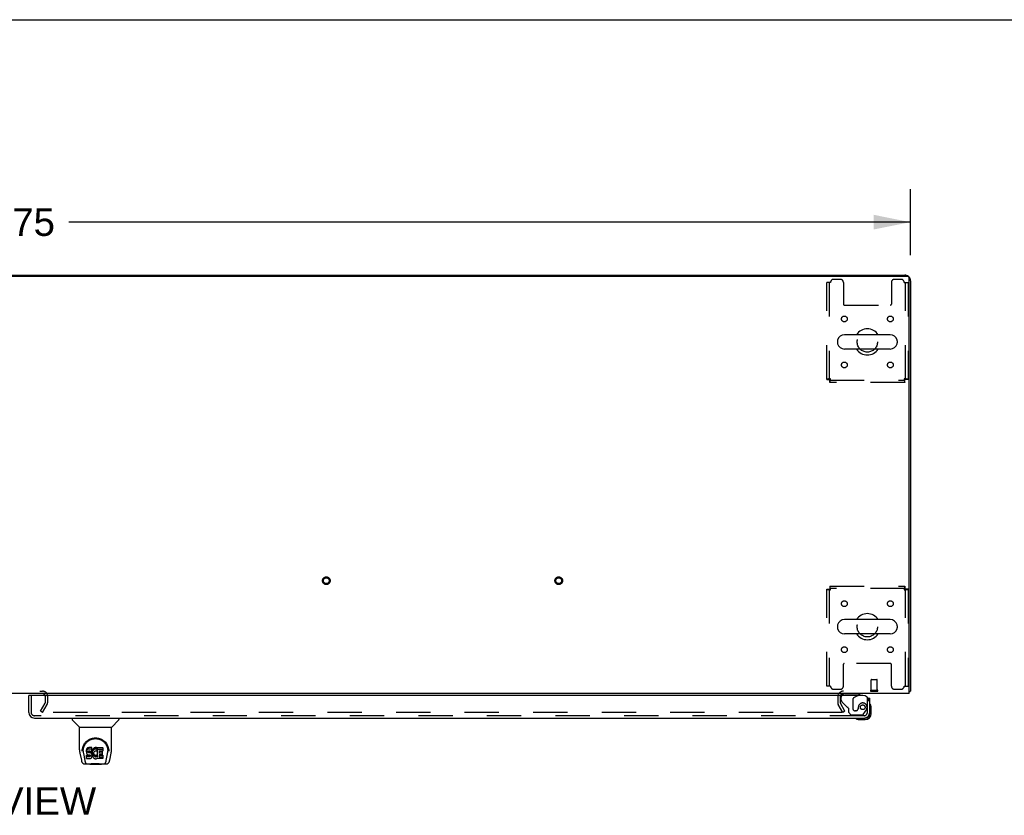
# Model space of a CAD drawing. Header units: inches. Extents: x 0 to 268, y 0 to 174.
# Tile 21 of 30: x 92 to 134, y 139 to 174. Entities that reach past the tile are written whole.
import ezdxf

# ---------------------------------------------------------------- set-up
doc = ezdxf.new("R2010")
doc.units = ezdxf.units.IN
doc.header["$LTSCALE"] = 14.749625
doc.header["$MEASUREMENT"] = 0
doc.linetypes.add('HIDDEN', pattern=[0.2, 0.1, -0.1])
doc.layers.get('0').update_dxf_attribs({"linetype": 'CONTINUOUS'})
for name, color, linetype in [('DEFAULT_2', 8, 'HIDDEN'), ('DIMENSIONS', 7, 'CONTINUOUS'), ('RIGHTHAND_DOOR_ASSEMBLY', 7, 'CONTINUOUS')]:
    doc.layers.add(name, color=color, linetype=linetype)
doc.styles.get("Standard").update_dxf_attribs({"font": 'arial.ttf'})
doc.dimstyles.new('DIMSTYLE_1', dxfattribs={"dimtxt": 1.183125, "dimasz": 1.5775, "dimexe": 0.09, "dimexo": 0.07, "dimgap": 0.0375, "dimtad": 0, "dimtih": 1, "dimtoh": 1, "dimzin": 4, "dimdsep": 46, "dimtxsty": 'Standard', "dimblk": '_FILLED', "dimblk1": '_FILLED', "dimblk2": '_FILLED', "dimcen": 0.09, "dimadec": 3, "dimazin": 1, "dimtfac": 1, "dimtdec": 3, "dimtofl": 0, "dimtmove": 0, "dimatfit": 3, "dimldrblk": '_FILLED', "dimfxl": 0, "dimtolj": 1, "dimtzin": 4, "dimarcsym": 0})

# ---------------------------------------------------------------- blocks, each defined once
blk = doc.blocks.new('_FILLED')
at = {"color": 0, "linetype": 'ByBlock'}
blk.add_solid([(0, 0), (-1, 0.2), (-1, -0.2)], dxfattribs=at)
blk = doc.blocks.new('*D1')
at = {"layer": 'DIMENSIONS', "color": 2, "linetype": 'Continuous'}
for p, q in [((52.299, 163.397), (52.299, 166.236)), ((130.049, 163.397), (130.049, 166.236)), ((52.299, 164.816), (88.516, 164.816)), ((130.049, 164.816), (93.833, 164.816))]:
    blk.add_line(p, q, dxfattribs=at)
at = {"layer": 'DIMENSIONS', "color": 2, "linetype": 'Continuous', "xscale": 1.5775, "yscale": 1.5775, "zscale": 1.5775, "rotation": 180}
blk.add_blockref('_FILLED', (52.299, 164.816), dxfattribs=at)
at = {"layer": 'DIMENSIONS', "color": 2, "linetype": 'Continuous', "xscale": 1.5775, "yscale": 1.5775, "zscale": 1.5775}
blk.add_blockref('_FILLED', (130.049, 164.816), dxfattribs=at)
at = {"layer": 'DIMENSIONS', "color": 2, "linetype": 'Continuous', "insert": (91.174, 165.408), "char_height": 1.1831, "width": 4.13434, "attachment_point": 2, "line_spacing_factor": 0.9}
blk.add_mtext('77.75', dxfattribs=at)

msp = doc.modelspace()

# ---------------------------------------------------------------- linework, layer by layer
at = {"color": 7, "linetype": 'Continuous'}
for p, q in [((0, 173.525), (268.175, 173.525)), ((59.799, 162.539), (122.549, 162.539)), ((122.549, 162.539), (122.549, 162.487)), ((126.908, 159.708), (126.908, 159.621)), ((129.183, 159.97), (127.208, 159.97)), ((129.483, 159.708), (129.483, 159.621)), ((129.183, 159.358), (127.208, 159.358)), ((126.908, 147.458), (126.908, 147.371)), ((129.183, 147.72), (127.208, 147.72)), ((129.483, 147.458), (129.483, 147.371)), ((129.183, 147.108), (127.208, 147.108)), ((129.997, 144.643), (130.049, 144.643))]:
    msp.add_line(p, q, dxfattribs=at)
at = {"color": 3, "linetype": 'Continuous'}
for p, q in [((52.411, 162.487), (129.937, 162.487)), ((122.549, 162.539), (129.803, 162.539)), ((129.997, 144.539), (129.997, 162.427)), ((130.049, 162.293), (130.049, 144.643)), ((129.997, 144.539), (52.351, 144.539))]:
    msp.add_line(p, q, dxfattribs=at)
for points in [[(129.997, 144.624), (129.997, 144.624), (130.002, 144.625), (130.006, 144.626), (130.01, 144.627), (130.014, 144.628)], [(130.014, 144.628), (130.022, 144.629), (130.025, 144.63), (130.029, 144.631), (130.032, 144.631), (130.035, 144.632), (130.037, 144.633), (130.04, 144.634), (130.042, 144.635), (130.044, 144.636), (130.046, 144.637), (130.047, 144.638), (130.048, 144.639), (130.049, 144.641), (130.049, 144.642), (130.049, 144.643)]]:
    msp.add_lwpolyline(points, dxfattribs=at)
for centre, radius, start, end in [((129.803, 162.293), 0.246, 50.5601, 90), ((129.937, 162.427), 0.06, 0, 90), ((129.803, 162.293), 0.246, 0, 39.4399), ((92.705, 144.424), 0.115, 18.2523, 64.7751), ((127.171, 144.397), 0.142, 90, 153.5334)]:
    msp.add_arc(centre, radius, start, end, dxfattribs=at)
at = {"color": 7, "linetype": 'Continuous'}
for centre, radius, start, end in [((128.195, 159.664), 0.562, 32.9567, 147.0433), ((127.052, 159.708), 0.144, 164.3697, 180), ((127.208, 159.664), 0.306, 90, 164.3697), ((129.183, 159.664), 0.306, 15.6303, 90), ((129.339, 159.708), 0.144, 0, 15.6303), ((127.052, 159.621), 0.144, 180, 195.6303), ((127.208, 159.664), 0.306, 195.6303, 270), ((128.195, 159.664), 0.562, 212.956, 327.044), ((129.183, 159.664), 0.306, 270, 344.3697), ((129.339, 159.621), 0.144, 344.3697, 360), ((128.195, 147.414), 0.562, 32.9567, 147.0433), ((127.052, 147.458), 0.144, 164.3697, 180), ((127.208, 147.414), 0.306, 90, 164.3697), ((129.183, 147.414), 0.306, 15.6303, 90), ((129.339, 147.458), 0.144, 0, 15.6303), ((127.052, 147.371), 0.144, 180, 195.6303), ((127.208, 147.414), 0.306, 195.6303, 270), ((128.195, 147.414), 0.562, 212.956, 327.044), ((129.183, 147.414), 0.306, 270, 344.3697), ((129.339, 147.371), 0.144, 344.3697, 360)]:
    msp.add_arc(centre, radius, start, end, dxfattribs=at)
at = {"layer": 'DEFAULT_2', "color": 8, "linetype": 'HIDDEN'}
for p, q in [((127.039, 162.352), (126.737, 162.352)), ((129.653, 162.352), (129.352, 162.352)), ((126.612, 162.227), (126.445, 162.227)), ((126.445, 158.048), (126.445, 162.227)), ((126.549, 162.227), (126.549, 158.048)), ((127.164, 162.227), (127.164, 161.282)), ((129.227, 162.227), (129.227, 161.282)), ((129.778, 162.227), (129.945, 162.227)), ((129.841, 158.048), (129.841, 162.227)), ((129.945, 162.227), (129.945, 158.048)), ((127.194, 161.252), (129.197, 161.252)), ((126.445, 158.048), (126.549, 158.048)), ((126.579, 158.018), (129.811, 158.018)), ((126.579, 157.914), (126.579, 158.018)), ((129.811, 157.914), (129.811, 158.018)), ((129.945, 158.048), (129.841, 158.048)), ((129.811, 157.914), (126.579, 157.914)), ((126.579, 149.164), (129.811, 149.164)), ((126.579, 149.164), (126.579, 149.06)), ((129.811, 149.164), (129.811, 149.06)), ((126.445, 149.03), (126.549, 149.03)), ((126.445, 144.852), (126.445, 149.03)), ((126.549, 149.03), (126.549, 144.852)), ((129.811, 149.06), (126.579, 149.06)), ((129.945, 149.03), (129.841, 149.03)), ((129.841, 144.852), (129.841, 149.03)), ((129.945, 149.03), (129.945, 144.852)), ((127.164, 144.852), (127.164, 145.797)), ((129.197, 145.827), (127.194, 145.827)), ((129.227, 144.852), (129.227, 145.797)), ((128.363, 144.686), (128.363, 145.133)), ((128.373, 145.143), (128.601, 145.143)), ((128.611, 144.686), (128.611, 145.133)), ((89.643, 144.643), (92.705, 144.643)), ((126.612, 144.852), (126.445, 144.852)), ((126.737, 144.727), (127.039, 144.727)), ((128.345, 144.686), (128.629, 144.686)), ((128.345, 144.643), (128.629, 144.643)), ((129.352, 144.727), (129.653, 144.727)), ((129.778, 144.852), (129.945, 144.852)), ((92.62, 143.779), (92.816, 144.119)), ((92.71, 143.727), (92.906, 144.067)), ((92.82, 144.424), (92.82, 144.135)), ((92.924, 144.424), (92.924, 144.135)), ((126.924, 144.397), (126.924, 144.135)), ((127.139, 143.727), (126.943, 144.067)), ((127.028, 144.397), (127.028, 144.135)), ((127.229, 143.779), (127.033, 144.119)), ((92.71, 143.727), (92.62, 143.779)), ((127.093, 143.727), (92.643, 143.727)), ((127.229, 143.779), (127.139, 143.727))]:
    msp.add_line(p, q, dxfattribs=at)
for points in [[(126.612, 158.081), (126.594, 158.079), (126.575, 158.077), (126.557, 158.074), (126.54, 158.072), (126.523, 158.07), (126.508, 158.067), (126.494, 158.065), (126.482, 158.063), (126.471, 158.06), (126.462, 158.058), (126.455, 158.055), (126.45, 158.053), (126.446, 158.051), (126.445, 158.048)], [(126.612, 158.081), (126.605, 158.079), (126.598, 158.077), (126.592, 158.074), (126.585, 158.072), (126.579, 158.07), (126.573, 158.067), (126.568, 158.065), (126.563, 158.063), (126.559, 158.06), (126.556, 158.058), (126.553, 158.055), (126.551, 158.053), (126.55, 158.051), (126.549, 158.048)], [(126.579, 158.018), (126.582, 158.019), (126.584, 158.02), (126.586, 158.022), (126.589, 158.025), (126.591, 158.028), (126.593, 158.032), (126.596, 158.037), (126.598, 158.042), (126.601, 158.048), (126.603, 158.054), (126.605, 158.061), (126.608, 158.067), (126.61, 158.074), (126.612, 158.081)], [(126.579, 157.914), (126.582, 157.915), (126.584, 157.919), (126.586, 157.924), (126.589, 157.931), (126.591, 157.94), (126.593, 157.951), (126.596, 157.963), (126.598, 157.977), (126.601, 157.993), (126.603, 158.009), (126.605, 158.026), (126.608, 158.044), (126.61, 158.063), (126.612, 158.081)], [(129.945, 158.048), (129.944, 158.051), (129.941, 158.053), (129.936, 158.055), (129.929, 158.058), (129.92, 158.06), (129.909, 158.063), (129.896, 158.065), (129.882, 158.067), (129.867, 158.07), (129.851, 158.072), (129.833, 158.074), (129.815, 158.077), (129.797, 158.079), (129.778, 158.081)], [(129.778, 158.081), (129.781, 158.074), (129.783, 158.067), (129.785, 158.061), (129.788, 158.054), (129.79, 158.048), (129.792, 158.042), (129.795, 158.037), (129.797, 158.032), (129.8, 158.028), (129.802, 158.025), (129.804, 158.022), (129.807, 158.02), (129.809, 158.019), (129.811, 158.018)], [(129.841, 158.048), (129.841, 158.051), (129.84, 158.053), (129.838, 158.055), (129.835, 158.058), (129.832, 158.06), (129.828, 158.063), (129.823, 158.065), (129.818, 158.067), (129.812, 158.07), (129.806, 158.072), (129.799, 158.074), (129.792, 158.077), (129.785, 158.079), (129.778, 158.081)], [(129.778, 158.081), (129.781, 158.063), (129.783, 158.044), (129.785, 158.026), (129.788, 158.009), (129.79, 157.993), (129.792, 157.977), (129.795, 157.963), (129.797, 157.951), (129.8, 157.94), (129.802, 157.931), (129.804, 157.924), (129.807, 157.919), (129.809, 157.915), (129.811, 157.914)], [(126.612, 148.997), (126.61, 149.016), (126.608, 149.035), (126.605, 149.053), (126.603, 149.07), (126.601, 149.086), (126.598, 149.102), (126.596, 149.115), (126.593, 149.128), (126.591, 149.139), (126.589, 149.148), (126.586, 149.155), (126.584, 149.16), (126.582, 149.163), (126.579, 149.164)], [(129.811, 149.164), (129.809, 149.163), (129.807, 149.16), (129.804, 149.155), (129.802, 149.148), (129.8, 149.139), (129.797, 149.128), (129.795, 149.115), (129.792, 149.102), (129.79, 149.086), (129.788, 149.07), (129.785, 149.053), (129.783, 149.035), (129.781, 149.016), (129.778, 148.997)], [(126.445, 149.03), (126.446, 149.028), (126.45, 149.026), (126.455, 149.023), (126.462, 149.021), (126.471, 149.019), (126.482, 149.016), (126.494, 149.014), (126.508, 149.012), (126.523, 149.009), (126.54, 149.007), (126.557, 149.004), (126.575, 149.002), (126.594, 149), (126.612, 148.997)], [(126.549, 149.03), (126.55, 149.028), (126.551, 149.026), (126.553, 149.023), (126.556, 149.021), (126.559, 149.019), (126.563, 149.016), (126.568, 149.014), (126.573, 149.012), (126.579, 149.009), (126.585, 149.007), (126.592, 149.004), (126.598, 149.002), (126.605, 149), (126.612, 148.997)], [(126.612, 148.997), (126.61, 149.004), (126.608, 149.011), (126.605, 149.018), (126.603, 149.025), (126.601, 149.031), (126.598, 149.037), (126.596, 149.042), (126.593, 149.047), (126.591, 149.051), (126.589, 149.054), (126.586, 149.057), (126.584, 149.059), (126.582, 149.06), (126.579, 149.06)], [(129.811, 149.06), (129.809, 149.06), (129.807, 149.059), (129.804, 149.057), (129.802, 149.054), (129.8, 149.051), (129.797, 149.047), (129.795, 149.042), (129.792, 149.037), (129.79, 149.031), (129.788, 149.025), (129.785, 149.018), (129.783, 149.011), (129.781, 149.004), (129.778, 148.997)], [(129.778, 148.997), (129.797, 149), (129.815, 149.002), (129.833, 149.004), (129.851, 149.007), (129.867, 149.009), (129.882, 149.012), (129.896, 149.014), (129.909, 149.016), (129.92, 149.019), (129.929, 149.021), (129.936, 149.023), (129.941, 149.026), (129.944, 149.028), (129.945, 149.03)], [(129.778, 148.997), (129.785, 149), (129.792, 149.002), (129.799, 149.004), (129.806, 149.007), (129.812, 149.009), (129.818, 149.012), (129.823, 149.014), (129.828, 149.016), (129.832, 149.019), (129.835, 149.021), (129.838, 149.023), (129.84, 149.026), (129.841, 149.028), (129.841, 149.03)], [(127.113, 143.744), (127.113, 143.742), (127.112, 143.74), (127.112, 143.739), (127.111, 143.737), (127.11, 143.735), (127.108, 143.733), (127.107, 143.732), (127.105, 143.731), (127.103, 143.73), (127.101, 143.729), (127.099, 143.728), (127.097, 143.727), (127.095, 143.727), (127.093, 143.727)], [(127.111, 143.752), (127.112, 143.75), (127.112, 143.748), (127.113, 143.746), (127.113, 143.744), (127.113, 143.744)]]:
    msp.add_lwpolyline(points, dxfattribs=at)
for centre, radius in [((127.206, 160.654), 0.125), ((129.185, 160.654), 0.125), ((128.195, 159.664), 0.438), ((127.206, 158.675), 0.125), ((129.185, 158.675), 0.125), ((104.917, 149.393), 0.164), ((114.917, 149.393), 0.164), ((104.917, 149.393), 0.124), ((114.917, 149.393), 0.124), ((127.206, 148.404), 0.125), ((129.185, 148.404), 0.125), ((128.195, 147.414), 0.438), ((127.206, 146.425), 0.125), ((129.185, 146.425), 0.125)]:
    msp.add_circle(centre, radius, dxfattribs=at)
for centre, radius, start, end in [((126.737, 162.227), 0.125, 90, 180), ((127.039, 162.227), 0.125, 0, 90), ((129.352, 162.227), 0.125, 90, 180), ((129.653, 162.227), 0.125, 0, 90), ((127.194, 161.282), 0.03, 180, 270), ((129.197, 161.282), 0.03, 270, 360), ((127.194, 145.797), 0.03, 90, 180), ((129.197, 145.797), 0.03, 0, 90), ((128.373, 145.133), 0.01, 90, 180), ((128.601, 145.133), 0.01, 0, 90), ((92.705, 144.424), 0.219, 0, 90), ((92.705, 144.424), 0.115, 64.7751, 90), ((92.705, 144.424), 0.115, 0, 18.2523), ((126.737, 144.852), 0.125, 180, 270), ((127.171, 144.397), 0.246, 90, 180), ((127.171, 144.397), 0.142, 153.5334, 180), ((127.039, 144.852), 0.125, 270, 360), ((128.345, 144.665), 0.0215, 90, 270), ((128.629, 144.665), 0.0215, 270, 90), ((129.352, 144.852), 0.125, 180, 270), ((129.653, 144.852), 0.125, 270, 360), ((92.787, 144.135), 0.033, 330, 360), ((92.787, 144.135), 0.137, 330, 360), ((127.061, 144.135), 0.137, 180, 210), ((127.061, 144.135), 0.033, 180, 210)]:
    msp.add_arc(centre, radius, start, end, dxfattribs=at)
at = {"layer": 'RIGHTHAND_DOOR_ASSEMBLY', "color": 7, "linetype": 'Continuous'}
for p, q in [((92.174, 144.46), (92.112, 144.46)), ((127.788, 144.46), (127.857, 144.5)), ((127.857, 144.539), (127.857, 144.5)), ((128.224, 144.335), (128.299, 144.335)), ((128.299, 143.684), (128.299, 143.728)), ((128.359, 143.941), (128.356, 143.979)), ((128.359, 143.684), (128.359, 143.941)), ((93.983, 143.481), (93.983, 143.419)), ((94.292, 143.093), (93.994, 143.391)), ((95.682, 143.093), (95.979, 143.391)), ((95.991, 143.481), (95.991, 143.419)), ((127.802, 143.424), (127.84, 143.421)), ((127.84, 143.421), (128.096, 143.421)), ((128.053, 143.481), (128.096, 143.481)), ((94.298, 143.088), (95.676, 143.088)), ((94.298, 142.116), (94.298, 143.088)), ((95.676, 142.116), (95.676, 143.088)), ((94.313, 141.973), (94.378, 141.667)), ((94.416, 142.061), (94.416, 142.061)), ((94.423, 142.148), (94.422, 142.084)), ((94.46, 142.074), (94.46, 142.051)), ((94.469, 141.953), (94.526, 141.66)), ((94.602, 142.119), (94.601, 142.096)), ((94.601, 142.029), (94.601, 142.096)), ((94.602, 142.052), (94.601, 142.029)), ((94.601, 142.029), (94.601, 142.005)), ((94.601, 142.005), (94.605, 141.981)), ((94.608, 142.143), (94.602, 142.119)), ((94.602, 142.052), (94.602, 142.119)), ((94.608, 142.076), (94.602, 142.052)), ((94.605, 141.981), (94.614, 141.959)), ((94.617, 142.165), (94.608, 142.143)), ((94.608, 142.076), (94.608, 142.143)), ((94.617, 142.098), (94.608, 142.076)), ((94.614, 141.959), (94.627, 141.939)), ((94.631, 142.185), (94.617, 142.165)), ((94.617, 142.098), (94.617, 142.165)), ((94.631, 142.118), (94.617, 142.098)), ((94.627, 141.939), (94.643, 141.922)), ((94.639, 142.193), (94.631, 142.185)), ((94.631, 142.118), (94.631, 142.185)), ((94.639, 142.126), (94.631, 142.118)), ((94.649, 142.199), (94.639, 142.193)), ((94.639, 142.126), (94.639, 142.193)), ((94.649, 142.133), (94.639, 142.126)), ((94.643, 141.922), (94.663, 141.909)), ((94.67, 142.209), (94.649, 142.199)), ((94.649, 142.133), (94.649, 142.199)), ((94.67, 142.142), (94.649, 142.133)), ((94.694, 142.216), (94.67, 142.209)), ((94.67, 142.142), (94.67, 142.209)), ((94.694, 142.15), (94.67, 142.142)), ((94.672, 142.032), (94.674, 142.047)), ((94.672, 142.01), (94.672, 142.032)), ((94.672, 142.017), (94.672, 142.032)), ((94.672, 142.01), (94.672, 142.017)), ((94.675, 142.002), (94.672, 142.01)), ((94.674, 142.047), (94.678, 142.054)), ((94.675, 142.002), (94.675, 142.047)), ((94.679, 141.996), (94.675, 142.002)), ((94.678, 142.054), (94.683, 142.059)), ((94.679, 141.996), (94.679, 142.055)), ((94.685, 141.992), (94.679, 141.996)), ((94.683, 142.059), (94.698, 142.063)), ((94.7, 142.055), (94.685, 142.059)), ((94.685, 142.059), (94.685, 142.059)), ((94.685, 141.992), (94.685, 142.059)), ((94.7, 141.988), (94.685, 141.992)), ((94.833, 142.216), (94.694, 142.216)), ((94.694, 142.15), (94.694, 142.216)), ((94.833, 142.15), (94.694, 142.15)), ((94.698, 142.063), (94.713, 142.064)), ((94.724, 142.056), (94.7, 142.055)), ((94.7, 141.988), (94.7, 142.055)), ((94.724, 141.989), (94.7, 141.988)), ((94.713, 142.064), (94.825, 142.064)), ((94.748, 142.054), (94.724, 142.056)), ((94.724, 141.989), (94.724, 142.056)), ((94.748, 141.988), (94.724, 141.989)), ((94.771, 142.049), (94.748, 142.054)), ((94.748, 141.988), (94.748, 142.054)), ((94.771, 141.982), (94.748, 141.988)), ((94.782, 142.044), (94.771, 142.049)), ((94.771, 141.982), (94.771, 142.049)), ((94.782, 141.978), (94.771, 141.982)), ((94.792, 142.038), (94.782, 142.044)), ((94.782, 141.978), (94.782, 142.044)), ((94.792, 141.971), (94.782, 141.978)), ((94.809, 142.021), (94.792, 142.038)), ((94.792, 141.971), (94.792, 142.038)), ((94.809, 141.954), (94.792, 141.971)), ((94.822, 142.001), (94.809, 142.021)), ((94.809, 141.954), (94.809, 142.021)), ((94.822, 141.934), (94.809, 141.954)), ((94.832, 141.979), (94.822, 142.001)), ((94.822, 141.934), (94.822, 142.001)), ((94.832, 141.912), (94.822, 141.934)), ((94.825, 142.064), (94.831, 142.065)), ((94.831, 142.065), (94.833, 142.07)), ((94.833, 141.975), (94.832, 141.979)), ((94.832, 141.912), (94.832, 141.979)), ((94.835, 142.174), (94.833, 142.216)), ((94.833, 142.15), (94.833, 142.216)), ((94.835, 142.107), (94.833, 142.15)), ((94.833, 142.07), (94.834, 142.083)), ((94.837, 142.052), (94.833, 142.008)), ((94.833, 141.941), (94.833, 142.008)), ((94.837, 141.986), (94.833, 141.941)), ((94.833, 141.941), (94.834, 141.919)), ((94.834, 142.083), (94.835, 142.107)), ((94.834, 141.919), (94.837, 141.897)), ((94.835, 142.107), (94.835, 142.174)), ((94.842, 142.074), (94.837, 142.052)), ((94.837, 141.986), (94.837, 142.052)), ((94.842, 142.008), (94.837, 141.986)), ((94.848, 142.096), (94.842, 142.074)), ((94.842, 142.008), (94.842, 142.074)), ((94.848, 142.029), (94.842, 142.008)), ((94.856, 142.116), (94.848, 142.096)), ((94.848, 142.029), (94.848, 142.096)), ((94.856, 142.05), (94.848, 142.029)), ((94.867, 142.136), (94.856, 142.116)), ((94.856, 142.05), (94.856, 142.116)), ((94.867, 142.069), (94.856, 142.05)), ((94.88, 142.154), (94.867, 142.136)), ((94.867, 142.069), (94.867, 142.136)), ((94.88, 142.087), (94.867, 142.069)), ((94.895, 142.171), (94.88, 142.154)), ((94.88, 142.087), (94.88, 142.154)), ((94.895, 142.104), (94.88, 142.087)), ((94.911, 142.186), (94.895, 142.171)), ((94.895, 142.104), (94.895, 142.171)), ((94.911, 142.119), (94.895, 142.104)), ((94.903, 141.957), (94.902, 141.93)), ((94.902, 141.93), (94.904, 141.917)), ((94.906, 141.984), (94.903, 141.957)), ((94.904, 141.917), (94.904, 141.957)), ((94.904, 141.917), (94.907, 141.904)), ((94.905, 141.976), (94.907, 141.971)), ((94.91, 141.996), (94.906, 141.984)), ((94.907, 141.971), (94.917, 141.946)), ((94.907, 141.904), (94.907, 141.971)), ((94.916, 142.008), (94.91, 141.996)), ((94.929, 142.199), (94.911, 142.186)), ((94.911, 142.119), (94.911, 142.186)), ((94.929, 142.132), (94.911, 142.119)), ((94.93, 142.031), (94.916, 142.008)), ((94.917, 141.946), (94.93, 141.923)), ((94.917, 141.879), (94.917, 141.946)), ((94.95, 142.208), (94.929, 142.199)), ((94.929, 142.132), (94.929, 142.199)), ((94.95, 142.141), (94.929, 142.132)), ((94.938, 142.042), (94.93, 142.031)), ((94.93, 141.923), (94.939, 141.913)), ((94.93, 141.856), (94.93, 141.923)), ((94.949, 142.049), (94.938, 142.042)), ((94.974, 142.06), (94.949, 142.049)), ((94.971, 142.213), (94.95, 142.208)), ((94.95, 142.141), (94.95, 142.208)), ((94.971, 142.146), (94.95, 142.141)), ((94.994, 142.215), (94.971, 142.213)), ((94.971, 142.146), (94.971, 142.213)), ((94.994, 142.148), (94.971, 142.146)), ((94.987, 142.063), (94.974, 142.06)), ((95, 142.063), (94.987, 142.063)), ((94.994, 142.215), (95.016, 142.215)), ((94.994, 142.148), (94.994, 142.215)), ((95.016, 142.148), (94.994, 142.148)), ((95.013, 142.06), (95, 142.063)), ((95.026, 142.055), (95.013, 142.06)), ((95.027, 142.213), (95.016, 142.215)), ((95.016, 142.148), (95.016, 142.215)), ((95.027, 142.146), (95.016, 142.148)), ((95.038, 142.209), (95.027, 142.213)), ((95.027, 142.146), (95.027, 142.213)), ((95.038, 142.143), (95.027, 142.146)), ((95.058, 142.125), (95.032, 142.057)), ((95.056, 142.197), (95.038, 142.209)), ((95.038, 142.143), (95.038, 142.209)), ((95.056, 142.131), (95.038, 142.143)), ((95.056, 142.197), (95.056, 142.131)), ((95.058, 142.194), (95.058, 142.131)), ((95.067, 142.214), (95.303, 142.214)), ((95.067, 141.822), (95.067, 142.214)), ((95.067, 142.148), (95.303, 142.148)), ((95.137, 142.06), (95.137, 141.992)), ((95.303, 142.064), (95.141, 142.064)), ((95.141, 142.055), (95.272, 142.055)), ((95.141, 141.988), (95.272, 141.988)), ((95.277, 142.05), (95.277, 141.91)), ((95.308, 142.21), (95.308, 142.069)), ((95.447, 141.66), (95.504, 141.95)), ((95.504, 141.95), (95.505, 141.954)), ((95.551, 142.148), (95.552, 142.084)), ((95.558, 142.061), (95.558, 142.061)), ((95.596, 141.667), (95.661, 141.973)), ((94.502, 141.513), (94.729, 141.513)), ((94.537, 141.592), (94.544, 141.592)), ((94.546, 141.585), (94.546, 141.586)), ((94.589, 141.513), (94.583, 141.513)), ((94.589, 141.513), (94.587, 141.513)), ((94.603, 141.743), (94.603, 141.885)), ((94.667, 141.89), (94.608, 141.889)), ((94.608, 141.822), (94.608, 141.889)), ((94.667, 141.823), (94.608, 141.822)), ((94.608, 141.738), (94.752, 141.738)), ((94.663, 141.909), (94.674, 141.904)), ((94.728, 141.89), (94.667, 141.89)), ((94.667, 141.823), (94.667, 141.89)), ((94.728, 141.823), (94.667, 141.823)), ((94.674, 141.904), (94.686, 141.902)), ((94.686, 141.902), (94.733, 141.902)), ((94.743, 141.891), (94.728, 141.89)), ((94.728, 141.823), (94.728, 141.89)), ((94.743, 141.824), (94.728, 141.823)), ((94.749, 141.493), (94.728, 141.514)), ((94.733, 141.902), (94.741, 141.901)), ((94.741, 141.901), (94.748, 141.899)), ((94.749, 141.895), (94.743, 141.891)), ((94.743, 141.824), (94.743, 141.891)), ((94.749, 141.828), (94.743, 141.824)), ((94.748, 141.899), (94.754, 141.894)), ((94.751, 141.896), (94.749, 141.895)), ((94.749, 141.828), (94.749, 141.895)), ((94.755, 141.833), (94.749, 141.828)), ((95.225, 141.493), (94.749, 141.493)), ((94.752, 141.738), (94.764, 141.74)), ((94.754, 141.894), (94.759, 141.888)), ((94.755, 141.833), (94.755, 141.893)), ((94.764, 141.845), (94.755, 141.833)), ((94.759, 141.888), (94.765, 141.875)), ((94.764, 141.845), (94.764, 141.877)), ((94.767, 141.852), (94.764, 141.845)), ((94.764, 141.74), (94.775, 141.744)), ((94.765, 141.875), (94.768, 141.86)), ((94.767, 141.852), (94.767, 141.864)), ((94.768, 141.86), (94.767, 141.852)), ((94.775, 141.744), (94.795, 141.758)), ((94.795, 141.758), (94.812, 141.774)), ((94.812, 141.774), (94.819, 141.784)), ((94.819, 141.784), (94.824, 141.795)), ((94.824, 141.795), (94.833, 141.818)), ((94.838, 141.889), (94.832, 141.912)), ((94.833, 141.818), (94.839, 141.841)), ((94.837, 141.897), (94.841, 141.875)), ((94.841, 141.865), (94.838, 141.889)), ((94.839, 141.841), (94.841, 141.865)), ((94.841, 141.865), (94.841, 141.879)), ((94.841, 141.875), (94.849, 141.854)), ((94.849, 141.854), (94.87, 141.815)), ((94.87, 141.815), (94.882, 141.796)), ((94.882, 141.796), (94.897, 141.78)), ((94.897, 141.78), (94.914, 141.765)), ((94.907, 141.904), (94.917, 141.879)), ((94.914, 141.765), (94.931, 141.751)), ((94.917, 141.879), (94.93, 141.856)), ((94.93, 141.856), (94.939, 141.846)), ((94.931, 141.751), (94.941, 141.746)), ((94.939, 141.913), (94.949, 141.904)), ((94.939, 141.846), (94.939, 141.913)), ((94.939, 141.846), (94.949, 141.837)), ((94.941, 141.746), (94.952, 141.742)), ((94.949, 141.904), (94.96, 141.897)), ((94.949, 141.837), (94.949, 141.904)), ((94.949, 141.837), (94.96, 141.83)), ((94.952, 141.742), (94.973, 141.737)), ((94.96, 141.897), (94.973, 141.892)), ((94.96, 141.83), (94.96, 141.897)), ((94.96, 141.83), (94.973, 141.825)), ((94.973, 141.892), (94.986, 141.889)), ((94.973, 141.825), (94.973, 141.892)), ((94.973, 141.825), (94.986, 141.823)), ((94.973, 141.737), (94.995, 141.734)), ((94.986, 141.889), (94.999, 141.889)), ((94.986, 141.823), (94.986, 141.889)), ((94.986, 141.823), (94.999, 141.822)), ((94.995, 141.734), (95.017, 141.737)), ((94.999, 141.889), (95.012, 141.891)), ((94.999, 141.822), (94.999, 141.889)), ((94.999, 141.822), (95.012, 141.824)), ((95.012, 141.891), (95.025, 141.895)), ((95.012, 141.824), (95.012, 141.891)), ((95.012, 141.824), (95.025, 141.828)), ((95.017, 141.737), (95.039, 141.744)), ((95.025, 141.895), (95.037, 141.9)), ((95.025, 141.828), (95.025, 141.895)), ((95.025, 141.828), (95.037, 141.834)), ((95.037, 141.9), (95.048, 141.908)), ((95.037, 141.834), (95.037, 141.9)), ((95.037, 141.834), (95.048, 141.841)), ((95.039, 141.744), (95.058, 141.755)), ((95.048, 141.908), (95.048, 141.841)), ((95.055, 141.907), (95.067, 141.889)), ((95.055, 141.84), (95.067, 141.822)), ((95.068, 141.756), (95.058, 141.756)), ((95.058, 141.755), (95.058, 141.756)), ((95.068, 141.743), (95.068, 141.756)), ((95.304, 141.738), (95.073, 141.738)), ((95.138, 141.901), (95.138, 141.824)), ((95.272, 141.906), (95.142, 141.906)), ((95.142, 141.886), (95.304, 141.886)), ((95.142, 141.819), (95.304, 141.819)), ((95.225, 141.493), (95.245, 141.514)), ((95.245, 141.513), (95.472, 141.513)), ((95.308, 141.882), (95.308, 141.743)), ((95.386, 141.513), (95.385, 141.513)), ((95.428, 141.585), (95.428, 141.586)), ((95.43, 141.592), (95.437, 141.592))]:
    msp.add_line(p, q, dxfattribs=at)
at = {"layer": 'RIGHTHAND_DOOR_ASSEMBLY', "color": 3, "linetype": 'Continuous'}
for p, q in [((92.112, 143.728), (92.112, 144.46)), ((128.007, 144.46), (92.174, 144.46)), ((128.299, 143.728), (128.299, 144.335)), ((92.358, 143.481), (128.053, 143.481))]:
    msp.add_line(p, q, dxfattribs=at)
at = {"layer": 'RIGHTHAND_DOOR_ASSEMBLY', "color": 8, "linetype": 'HIDDEN'}
for p, q in [((92.216, 144.46), (92.216, 143.728)), ((127.227, 144.539), (127.857, 144.539)), ((127.619, 144.362), (127.788, 144.46)), ((127.07, 144.26), (127.07, 144.382)), ((127.319, 143.97), (127.1, 144.189)), ((127.569, 144.276), (127.569, 143.896)), ((128.195, 144.335), (128.224, 144.335)), ((128.195, 143.728), (128.195, 144.335)), ((127.377, 143.911), (127.377, 143.732)), ((127.377, 143.732), (127.503, 143.606)), ((127.7, 143.798), (127.667, 143.798)), ((127.798, 143.896), (127.798, 143.885)), ((128.019, 143.64), (128.121, 143.784)), ((128.053, 143.585), (92.358, 143.585)), ((127.955, 143.606), (127.503, 143.606))]:
    msp.add_line(p, q, dxfattribs=at)
at = {"layer": 'RIGHTHAND_DOOR_ASSEMBLY', "color": 7, "linetype": 'Continuous'}
for points in [[(94.416, 142.074), (94.419, 142.115), (94.426, 142.165), (94.436, 142.212), (94.45, 142.256), (94.467, 142.298), (94.487, 142.337), (94.51, 142.374), (94.535, 142.409), (94.562, 142.442), (94.591, 142.472), (94.623, 142.501), (94.657, 142.526), (94.692, 142.55), (94.73, 142.57), (94.77, 142.589), (94.811, 142.604), (94.854, 142.616), (94.897, 142.625), (94.942, 142.63), (94.987, 142.632), (95.032, 142.63), (95.077, 142.624), (95.121, 142.616), (95.163, 142.604), (95.205, 142.588), (95.244, 142.57), (95.282, 142.549), (95.318, 142.526), (95.351, 142.5), (95.383, 142.472), (95.412, 142.441), (95.439, 142.409), (95.464, 142.374), (95.487, 142.336), (95.506, 142.297), (95.524, 142.255), (95.538, 142.211), (95.548, 142.164), (95.555, 142.114), (95.558, 142.074)], [(94.46, 142.074), (94.46, 142.094), (94.462, 142.118), (94.464, 142.142), (94.468, 142.166), (94.473, 142.19), (94.479, 142.213), (94.485, 142.235), (94.493, 142.258), (94.502, 142.279), (94.511, 142.3), (94.521, 142.321), (94.532, 142.34), (94.544, 142.359), (94.556, 142.377), (94.569, 142.394), (94.582, 142.411), (94.595, 142.427), (94.609, 142.442), (94.624, 142.456), (94.638, 142.469), (94.653, 142.482), (94.669, 142.494), (94.684, 142.505), (94.7, 142.516), (94.715, 142.526), (94.731, 142.535), (94.747, 142.543), (94.763, 142.551), (94.779, 142.558), (94.795, 142.565), (94.811, 142.571), (94.827, 142.576), (94.843, 142.581), (94.859, 142.585), (94.875, 142.589), (94.891, 142.592), (94.906, 142.595), (94.922, 142.597), (94.938, 142.599), (94.954, 142.6), (94.97, 142.601), (94.986, 142.601), (95.002, 142.601), (95.018, 142.6), (95.034, 142.599), (95.05, 142.597), (95.066, 142.595), (95.082, 142.592), (95.098, 142.589), (95.114, 142.585), (95.13, 142.581), (95.146, 142.576), (95.162, 142.571), (95.178, 142.565), (95.194, 142.559), (95.21, 142.551), (95.226, 142.544), (95.242, 142.535), (95.257, 142.526), (95.273, 142.516), (95.289, 142.506), (95.304, 142.495), (95.319, 142.483), (95.334, 142.47), (95.349, 142.457), (95.364, 142.442), (95.378, 142.427), (95.391, 142.411), (95.405, 142.395), (95.418, 142.377), (95.43, 142.359), (95.441, 142.34), (95.452, 142.321), (95.463, 142.301), (95.472, 142.28), (95.481, 142.258), (95.488, 142.236), (95.495, 142.213), (95.501, 142.19), (95.506, 142.167), (95.509, 142.143), (95.512, 142.118), (95.513, 142.094), (95.514, 142.074)], [(94.298, 142.116), (94.299, 142.083), (94.302, 142.043), (94.307, 142.004), (94.313, 141.973)], [(94.416, 142.061), (94.416, 142.066), (94.416, 142.074)], [(94.46, 142.051), (94.46, 142.035), (94.462, 142.006), (94.465, 141.978), (94.469, 141.953)], [(95.505, 141.954), (95.505, 141.957), (95.506, 141.96), (95.506, 141.963), (95.507, 141.966), (95.507, 141.969), (95.508, 141.972), (95.508, 141.976), (95.509, 141.979), (95.509, 141.983), (95.51, 141.986), (95.51, 141.99), (95.511, 141.994), (95.511, 141.998), (95.511, 142.002), (95.512, 142.006), (95.512, 142.011), (95.513, 142.015), (95.513, 142.019), (95.513, 142.024), (95.513, 142.029), (95.513, 142.033), (95.514, 142.038), (95.514, 142.043), (95.514, 142.049), (95.514, 142.074)], [(95.558, 142.074), (95.558, 142.067), (95.558, 142.061)], [(95.661, 141.973), (95.666, 142.003), (95.672, 142.043), (95.675, 142.083), (95.676, 142.117)], [(94.378, 141.667), (94.381, 141.654), (94.386, 141.636), (94.391, 141.619), (94.396, 141.604), (94.402, 141.591), (94.408, 141.578), (94.414, 141.567), (94.421, 141.556), (94.429, 141.547), (94.438, 141.538), (94.449, 141.53), (94.46, 141.523), (94.472, 141.518), (94.485, 141.514), (94.499, 141.513), (94.502, 141.513)], [(94.526, 141.66), (94.529, 141.648), (94.532, 141.635), (94.535, 141.621), (94.539, 141.608), (94.542, 141.596), (94.546, 141.586)], [(94.546, 141.585), (94.551, 141.573), (94.558, 141.56), (94.564, 141.55), (94.571, 141.541), (94.578, 141.532), (94.586, 141.525), (94.595, 141.52), (94.605, 141.516), (94.615, 141.513), (94.623, 141.513)], [(94.608, 141.889), (94.607, 141.889), (94.607, 141.889), (94.606, 141.889), (94.606, 141.889), (94.606, 141.889), (94.605, 141.888), (94.605, 141.888), (94.604, 141.888), (94.604, 141.887), (94.604, 141.887), (94.604, 141.886), (94.603, 141.886), (94.603, 141.885), (94.603, 141.885)], [(94.608, 141.822), (94.607, 141.822), (94.607, 141.822), (94.606, 141.822), (94.606, 141.822), (94.606, 141.822), (94.605, 141.822), (94.605, 141.821), (94.604, 141.821), (94.604, 141.821), (94.604, 141.82), (94.604, 141.82), (94.603, 141.819), (94.603, 141.818), (94.603, 141.818)], [(94.703, 141.513), (94.724, 141.513), (94.746, 141.515), (94.769, 141.517), (94.794, 141.52), (94.82, 141.523), (94.847, 141.526), (94.874, 141.528), (94.902, 141.531), (94.931, 141.532), (94.96, 141.533), (94.989, 141.534), (95.019, 141.533), (95.048, 141.532), (95.076, 141.53), (95.104, 141.528), (95.131, 141.525), (95.157, 141.522), (95.182, 141.52), (95.206, 141.517), (95.229, 141.515), (95.25, 141.513), (95.27, 141.513)], [(94.703, 141.513), (94.725, 141.513), (94.752, 141.515), (94.78, 141.518), (94.837, 141.523)], [(94.837, 141.523), (94.866, 141.526), (94.895, 141.528), (94.925, 141.53), (94.956, 141.531), (94.986, 141.532), (95.017, 141.531), (95.047, 141.53), (95.077, 141.529), (95.107, 141.526), (95.136, 141.523), (95.194, 141.518)], [(95.194, 141.518), (95.221, 141.515), (95.248, 141.513), (95.27, 141.513)], [(95.351, 141.513), (95.359, 141.513), (95.369, 141.516), (95.378, 141.52), (95.387, 141.525), (95.396, 141.532), (95.403, 141.54), (95.41, 141.55), (95.416, 141.56), (95.422, 141.573), (95.428, 141.585)], [(95.428, 141.586), (95.431, 141.596), (95.435, 141.608), (95.439, 141.621), (95.442, 141.635), (95.445, 141.648), (95.447, 141.66)], [(95.472, 141.513), (95.474, 141.513), (95.487, 141.514), (95.501, 141.518), (95.513, 141.523), (95.524, 141.529), (95.535, 141.537), (95.544, 141.546), (95.552, 141.556), (95.559, 141.566), (95.566, 141.578), (95.572, 141.59), (95.578, 141.604), (95.583, 141.619), (95.588, 141.636), (95.593, 141.654), (95.596, 141.667)]]:
    msp.add_lwpolyline(points, dxfattribs=at)
at = {"layer": 'RIGHTHAND_DOOR_ASSEMBLY', "color": 8, "linetype": 'HIDDEN'}
msp.add_circle((127.995, 143.948), 0.101, dxfattribs=at)
at = {"layer": 'RIGHTHAND_DOOR_ASSEMBLY', "color": 3, "linetype": 'Continuous'}
for centre, radius, start, end in [((92.174, 144.44), 0.02, 90, 180), ((128.007, 144.21), 0.25, 0, 90), ((92.358, 143.728), 0.246, 180, 270), ((128.053, 143.728), 0.246, 270, 360)]:
    msp.add_arc(centre, radius, start, end, dxfattribs=at)
at = {"layer": 'RIGHTHAND_DOOR_ASSEMBLY', "color": 8, "linetype": 'HIDDEN'}
for centre, radius, start, end in [((127.227, 144.382), 0.157, 150.1697, 180), ((127.17, 144.26), 0.1, 180, 225), ((127.669, 144.276), 0.1, 120.092, 180), ((127.995, 143.948), 0.187, 343.1561, 162.1518), ((92.358, 143.728), 0.142, 180, 270), ((127.39, 144.041), 0.1, 225, 248.3904), ((127.338, 143.911), 0.039, 0, 68.3904), ((127.667, 143.896), 0.098, 180, 270), ((127.7, 143.896), 0.098, 270, 360), ((128.191, 143.885), 0.393, 162.0702, 178.3401), ((127.955, 143.685), 0.079, 270, 324.9), ((128.053, 143.728), 0.142, 270, 360), ((127.805, 144.006), 0.386, 324.9, 343.1561)]:
    msp.add_arc(centre, radius, start, end, dxfattribs=at)
at = {"layer": 'RIGHTHAND_DOOR_ASSEMBLY', "color": 7, "linetype": 'Continuous'}
for centre, radius, start, end in [((127.227, 144.382), 0.157, 90, 150.1697), ((128.314, 144.061), 0.015, 96.3796, 180), ((128.311, 144.061), 0.015, 30.8899, 83.6204), ((128.109, 143.941), 0.25, 0, 30.8899), ((128.096, 143.684), 0.263, 270, 360), ((128.096, 143.684), 0.203, 270, 360), ((94.022, 143.419), 0.0394, 180, 225), ((95.951, 143.419), 0.0394, 315, 360), ((127.719, 143.466), 0.015, 90, 173.6204), ((127.719, 143.47), 0.015, 186.3796, 239.1101), ((127.84, 143.671), 0.25, 239.1101, 270), ((94.306, 143.107), 0.0197, 225, 262.5), ((95.668, 143.107), 0.0197, 277.5, 315)]:
    msp.add_arc(centre, radius, start, end, dxfattribs=at)
for centre, major_axis, ratio, start_param, end_param in [((94.987, 142.074), (0, 0.565), 0.999848, 1.137008, 1.553352), ((95.027, 142.059), (0, 0.00448), 1, -3.557718, -1.937287), ((95.054, 142.194), (0, 0.00448), 1, -1.566905, -0.665444), ((95.054, 142.127), (0, 0.00448), 1, -1.566955, -0.665444), ((95.054, 142.127), (0.00448, 0), 1, -0.366491, 0.003842), ((95.141, 142.06), (0.00448, 0), 1, 1.570796, 3.141593), ((95.141, 142.059), (0.00448, 0), 1, -2.747639, -2.073069), ((95.141, 141.992), (0.00448, 0), 1, -3.141593, -1.570796), ((95.141, 142.059), (0, 0.00448), 1, -3.643865, -3.141593), ((95.272, 142.05), (0.00448, 0), 1, 0, 1.570796), ((95.272, 141.983), (0.00448, 0), 1, 0, 1.570796), ((95.303, 142.21), (0.00448, 0), 1, 0, 1.570796), ((95.303, 142.143), (0.00448, 0), 1, 0, 1.570796), ((95.303, 142.069), (0.00448, 0), 1, -1.570796, 0), ((94.987, 142.074), (0, 0.565), 0.999848, -1.553352, -1.137622), ((94.608, 141.743), (0, 0.00483), 1, 1.570796, 3.141593), ((95.051, 141.904), (0.00448, 0), 1, 0.594971, 2.222579), ((95.051, 141.837), (0.00448, 0), 1, 0.594971, 2.222579), ((95.073, 141.743), (0.00448, 0), 1, -3.141593, -1.570796), ((95.142, 141.901), (0.00448, 0), 1, 1.570796, 3.141593), ((95.142, 141.891), (0.00448, 0), 1, -3.141593, -1.570796), ((95.142, 141.824), (0.00448, 0), 1, -3.141593, -1.570796), ((95.272, 141.91), (0.00448, 0), 1, -1.570796, 0), ((95.304, 141.882), (0.00448, 0), 1, 0, 1.570796), ((95.304, 141.815), (0.00448, 0), 1, 0, 1.570796), ((95.304, 141.743), (0.00448, 0), 1, -1.570796, 0)]:
    msp.add_ellipse(centre, major_axis=major_axis, ratio=ratio, start_param=start_param, end_param=end_param, dxfattribs=at)

# ---------------------------------------------------------------- texts
at = {"layer": 'DIMENSIONS', "color": 2, "linetype": 'Continuous', "insert": (90.975, 140.505), "char_height": 1.1831, "width": 8.06196, "attachment_point": 2, "line_spacing_factor": 0.9}
msp.add_mtext('TOP VIEW', dxfattribs=at)

# ---------------------------------------------------------------- dimensions: what is measured, and where the dimension line sits
at = {"layer": 'DIMENSIONS', "color": 2, "linetype": 'Continuous'}
dim = msp.add_linear_dim(base=(52.299, 164.816), p1=(130.049, 166.306), p2=(52.299, 166.306), angle=180, dimstyle='DIMSTYLE_1', dxfattribs=at)
dim.commit()
dim.dimension.update_dxf_attribs({"geometry": '*D1', "text_midpoint": (91.178, 164.801), "dimtype": 160})

doc.saveas('drawing.dxf')
